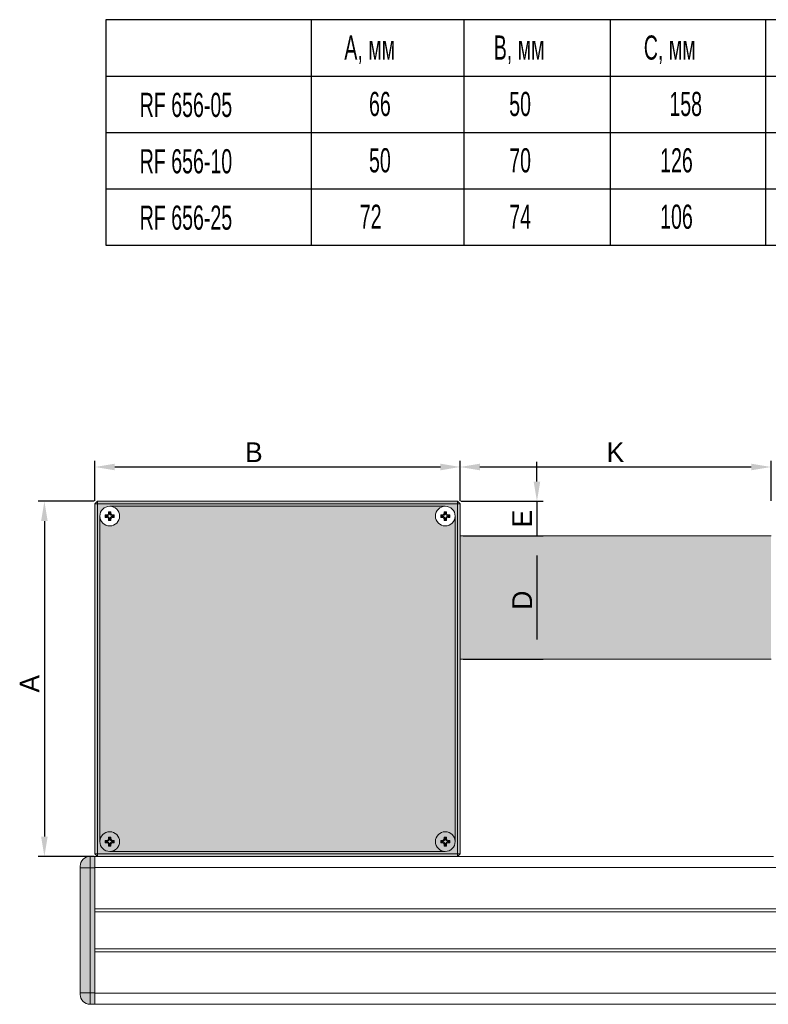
# Model space of a CAD drawing. Header units: millimetres. Extents: x 2 to 342, y -43 to 378.
# Tile 2 of 3: x 2 to 154, y 179 to 378. Entities that reach past the tile are written whole.
import ezdxf

# ---------------------------------------------------------------- set-up
doc = ezdxf.new("R2010")
doc.units = ezdxf.units.MM
doc.header["$PDSIZE"] = -1
doc.layers.add('СЛОЙ0', color=7, linetype='Continuous')
doc.styles.add('SLDTEXTSTYLE0', font='TXT', dxfattribs={"width": 0.605})
doc.styles.add('SLDTEXTSTYLE1', font='TXT', dxfattribs={"width": 0.605})
doc.dimstyles.new('ISO-25', dxfattribs={"dimtxt": 2.5, "dimasz": 2.5, "dimexe": 1.25, "dimexo": 0.625, "dimtad": 1, "dimtxsty": 'Standard', "dimcen": 2.5, "dimadec": 0, "dimazin": 0, "dimtfac": 1, "dimtmove": 0, "dimatfit": 3, "dimfxl": 0, "dimarcsym": 0})

# ---------------------------------------------------------------- blocks, each defined once
blk = doc.blocks.new('_D')
at = {"layer": 'Defpoints', "color": 0, "transparency": 16777216}
for p in [(17.74, 280.66), (6.99, 208.66), (17.74, 208.66)]:
    blk.add_point(p, dxfattribs=at)
at = {"layer": 'СЛОЙ0', "color": 0, "lineweight": -2, "transparency": 16777216}
for p, q in [((17.11, 280.66), (5.74, 280.66)), ((6.99, 276.66), (6.99, 212.66)), ((17.11, 208.66), (5.74, 208.66))]:
    blk.add_line(p, q, dxfattribs=at)
at = {"layer": 'СЛОЙ0', "color": 0, "transparency": 16777216}
for points in [[(6.32, 276.66), (7.66, 276.66), (6.99, 280.66)], [(6.32, 212.66), (7.66, 212.66), (6.99, 208.66)]]:
    blk.add_solid(points, dxfattribs=at)
at = {"layer": 'СЛОЙ0', "color": 0, "transparency": 16777216, "insert": (1.99, 243.66), "char_height": 4, "attachment_point": 2, "rotation": 90}
blk.add_mtext('A', dxfattribs=at)
blk = doc.blocks.new('_D_1')
at = {"layer": 'Defpoints', "color": 0, "transparency": 16777216}
for p in [(91.24, 287.62), (17.24, 280.16), (91.24, 280.16)]:
    blk.add_point(p, dxfattribs=at)
at = {"layer": 'СЛОЙ0', "color": 0, "lineweight": -2, "transparency": 16777216}
for p, q in [((17.24, 280.78), (17.24, 288.87)), ((21.24, 287.62), (87.24, 287.62)), ((91.24, 280.78), (91.24, 288.87))]:
    blk.add_line(p, q, dxfattribs=at)
at = {"layer": 'СЛОЙ0', "color": 0, "transparency": 16777216}
for points in [[(21.24, 288.29), (21.24, 286.95), (17.24, 287.62)], [(87.24, 288.29), (87.24, 286.95), (91.24, 287.62)]]:
    blk.add_solid(points, dxfattribs=at)
at = {"layer": 'СЛОЙ0', "color": 0, "transparency": 16777216, "insert": (49.43, 292.62), "char_height": 4, "attachment_point": 2}
blk.add_mtext('B', dxfattribs=at)
blk = doc.blocks.new('_D_2')
at = {"layer": 'Defpoints', "color": 0, "transparency": 16777216}
for p in [(154.24, 287.62), (91.24, 280.16), (154.24, 280.16)]:
    blk.add_point(p, dxfattribs=at)
at = {"layer": 'СЛОЙ0', "color": 0, "lineweight": -2, "transparency": 16777216}
for p, q in [((91.24, 280.78), (91.24, 288.87)), ((95.24, 287.62), (150.24, 287.62)), ((154.24, 280.78), (154.24, 288.87))]:
    blk.add_line(p, q, dxfattribs=at)
at = {"layer": 'СЛОЙ0', "color": 0, "transparency": 16777216}
for points in [[(95.24, 288.29), (95.24, 286.95), (91.24, 287.62)], [(150.24, 288.29), (150.24, 286.95), (154.24, 287.62)]]:
    blk.add_solid(points, dxfattribs=at)
at = {"layer": 'СЛОЙ0', "color": 0, "transparency": 16777216, "insert": (122.71, 292.62), "char_height": 4, "attachment_point": 2}
blk.add_mtext('K', dxfattribs=at)
blk = doc.blocks.new('_D_5')
at = {"layer": 'Defpoints', "color": 0, "transparency": 16777216}
for p in [(90.74, 280.66), (91.24, 273.66), (106.8, 273.66)]:
    blk.add_point(p, dxfattribs=at)
at = {"layer": 'СЛОЙ0', "color": 0, "lineweight": -2, "transparency": 16777216}
for p, q in [((106.8, 284.66), (106.8, 288.66)), ((91.36, 280.66), (108.05, 280.66)), ((106.8, 280.66), (106.8, 273.66)), ((91.86, 273.66), (108.05, 273.66)), ((106.8, 269.66), (106.8, 265.66))]:
    blk.add_line(p, q, dxfattribs=at)
at = {"layer": 'СЛОЙ0', "color": 0, "transparency": 16777216}
for points in [[(106.14, 284.66), (107.47, 284.66), (106.8, 280.66)], [(106.14, 269.66), (107.47, 269.66), (106.8, 273.66)]]:
    blk.add_solid(points, dxfattribs=at)
at = {"layer": 'СЛОЙ0', "color": 0, "transparency": 16777216, "insert": (101.8, 277.16), "char_height": 4, "attachment_point": 2, "rotation": 90}
blk.add_mtext('E', dxfattribs=at)
blk = doc.blocks.new('_D_6')
at = {"layer": 'Defpoints', "color": 0, "transparency": 16777216}
for p in [(91.24, 273.66), (91.24, 248.66), (106.8, 248.66)]:
    blk.add_point(p, dxfattribs=at)
at = {"layer": 'СЛОЙ0', "color": 0, "lineweight": -2, "transparency": 16777216}
for p, q in [((91.86, 273.66), (108.05, 273.66)), ((106.8, 269.66), (106.8, 252.66)), ((91.86, 248.66), (108.05, 248.66))]:
    blk.add_line(p, q, dxfattribs=at)
at = {"layer": 'СЛОЙ0', "color": 0, "transparency": 16777216}
for points in [[(106.14, 269.66), (107.47, 269.66), (106.8, 273.66)], [(106.14, 252.66), (107.47, 252.66), (106.8, 248.66)]]:
    blk.add_solid(points, dxfattribs=at)
at = {"layer": 'СЛОЙ0', "color": 0, "transparency": 16777216, "insert": (101.8, 260.61), "char_height": 4, "attachment_point": 2, "rotation": 90}
blk.add_mtext('D', dxfattribs=at)

msp = doc.modelspace()

# ---------------------------------------------------------------- hatches: boundary and pattern name
h = msp.add_hatch(color=254)
h.dxf.hatch_style = 1
h.paths.add_polyline_path([(90.736, 280.657), (17.736, 280.657), (17.736, 280.157), (90.736, 280.157)])
h.paths.add_polyline_path([(17.736, 280.157), (17.236, 280.157), (17.236, 209.157), (17.736, 209.157)])
h.paths.add_polyline_path([(90.736, 209.157), (17.736, 209.157), (17.736, 208.657), (90.736, 208.657)])
h.paths.add_polyline_path([(91.236, 280.157), (90.736, 280.157), (90.736, 209.157), (91.236, 209.157)])
h = msp.add_hatch(color=254)
h.dxf.hatch_style = 1
h.paths.add_polyline_path([(90.736, 280.157), (17.736, 280.157), (17.736, 209.157), (90.736, 209.157)])
h.paths.add_polyline_path([(88.236, 279.657, -0.4142136), (90.236, 277.657), (90.236, 211.657, -0.4142136), (88.236, 209.657), (20.236, 209.657, -0.4142136), (18.236, 211.657), (18.236, 277.657, -0.4142136), (20.236, 279.657)], flags=16)
h.paths.add_polyline_path([(88.236, 279.657, -0.4142136), (90.236, 277.657, -2.4142136)], flags=0)
h.paths.add_polyline_path([(87.336, 277.907), (87.686, 277.907, 0.4142136), (87.986, 278.207), (87.986, 278.557), (88.486, 278.557), (88.486, 278.207, 0.4142136), (88.786, 277.907), (89.136, 277.907), (89.136, 277.407), (88.786, 277.407, 0.4142136), (88.486, 277.107), (88.486, 276.757), (87.986, 276.757), (87.986, 277.107, 0.4142136), (87.686, 277.407), (87.336, 277.407)], flags=0)
h.paths.add_polyline_path([(87.527, 277.716), (87.686, 277.716, 0.4142136), (88.177, 278.207), (88.177, 278.366), (88.294, 278.366), (88.294, 278.207, 0.4142136), (88.786, 277.716), (88.944, 277.716), (88.944, 277.599), (88.786, 277.599, 0.4142136), (88.294, 277.107), (88.294, 276.949), (88.177, 276.949), (88.177, 277.107, 0.4142136), (87.686, 277.599), (87.527, 277.599)], flags=0)
h.paths.add_polyline_path([(22.236, 277.657, -1), (18.236, 277.657, -1)], flags=0)
h.paths.add_polyline_path([(21.136, 277.907), (21.136, 277.407), (20.786, 277.407, 0.4142136), (20.486, 277.107), (20.486, 276.757), (19.986, 276.757), (19.986, 277.107, 0.4142136), (19.686, 277.407), (19.336, 277.407), (19.336, 277.907), (19.686, 277.907, 0.4142136), (19.986, 278.207), (19.986, 278.557), (20.486, 278.557), (20.486, 278.207, 0.4142136), (20.786, 277.907)], flags=0)
h.paths.add_polyline_path([(20.944, 277.716), (20.944, 277.599), (20.786, 277.599, 0.4142136), (20.294, 277.107), (20.294, 276.949), (20.177, 276.949), (20.177, 277.107, 0.4142136), (19.686, 277.599), (19.527, 277.599), (19.527, 277.716), (19.686, 277.716, 0.4142136), (20.177, 278.207), (20.177, 278.366), (20.294, 278.366), (20.294, 278.207, 0.4142136), (20.786, 277.716)], flags=0)
h.paths.add_polyline_path([(90.236, 211.657, -1), (86.236, 211.657, -1)], flags=16)
h.paths.add_polyline_path([(87.986, 212.557), (88.486, 212.557), (88.486, 212.207, 0.4142136), (88.786, 211.907), (89.136, 211.907), (89.136, 211.407), (88.786, 211.407, 0.4142136), (88.486, 211.107), (88.486, 210.757), (87.986, 210.757), (87.986, 211.107, 0.4142136), (87.686, 211.407), (87.336, 211.407), (87.336, 211.907), (87.686, 211.907, 0.4142136), (87.986, 212.207)], flags=0)
h.paths.add_polyline_path([(88.177, 212.366), (88.294, 212.366), (88.294, 212.207, 0.4142136), (88.786, 211.716), (88.944, 211.716), (88.944, 211.599), (88.786, 211.599, 0.4142136), (88.294, 211.107), (88.294, 210.949), (88.177, 210.949), (88.177, 211.107, 0.4142136), (87.686, 211.599), (87.527, 211.599), (87.527, 211.716), (87.686, 211.716, 0.4142136), (88.177, 212.207)], flags=0)
h.paths.add_polyline_path([(20.236, 209.657, -0.4142136), (18.236, 211.657, -2.4142136)], flags=16)
h.paths.add_polyline_path([(20.486, 212.557), (20.486, 212.207, 0.4142136), (20.786, 211.907), (21.136, 211.907), (21.136, 211.407), (20.786, 211.407, 0.4142136), (20.486, 211.107), (20.486, 210.757), (19.986, 210.757), (19.986, 211.107, 0.4142136), (19.686, 211.407), (19.336, 211.407), (19.336, 211.907), (19.686, 211.907, 0.4142136), (19.986, 212.207), (19.986, 212.557)], flags=0)
h.paths.add_polyline_path([(20.294, 212.366), (20.294, 212.207, 0.4142136), (20.786, 211.716), (20.944, 211.716), (20.944, 211.599), (20.786, 211.599, 0.4142136), (20.294, 211.107), (20.294, 210.949), (20.177, 210.949), (20.177, 211.107, 0.4142136), (19.686, 211.599), (19.527, 211.599), (19.527, 211.716), (19.686, 211.716, 0.4142136), (20.177, 212.207), (20.177, 212.366)], flags=0)
h = msp.add_hatch(color=254)
h.dxf.hatch_style = 1
h.paths.add_polyline_path([(90.236, 277.657, -2.4142136), (88.236, 279.657), (20.236, 279.657, -0.4142136), (22.236, 277.657, -1), (18.236, 277.657), (18.236, 211.657, -2.4142136), (20.236, 209.657), (88.236, 209.657, -0.4142136), (86.236, 211.657, -1), (90.236, 211.657)])
h = msp.add_hatch(color=1)
h.dxf.hatch_style = 1
h.paths.add_polyline_path([(154.236, 248.657), (154.236, 273.657), (91.236, 273.657), (91.236, 248.657)])
h.paths.add_polyline_path([(106.802, 258.28), (106.802, 262.947), (100.802, 262.947), (100.802, 258.28)], flags=24)
h = msp.add_hatch(color=252)
h.dxf.hatch_style = 1
h.paths.add_polyline_path([(251.236, 206.357), (250.236, 206.357), (250.236, 198.007), (250.236, 180.957), (251.236, 180.957)])
h.paths.add_polyline_path([(253.236, 206.357), (251.236, 206.357), (251.236, 180.957), (253.236, 180.957)])
h.paths.add_polyline_path([(251.236, 208.657), (250.236, 208.657), (250.236, 206.357), (251.236, 206.357)])
h.paths.add_polyline_path([(251.236, 208.657), (251.236, 206.357), (253.236, 206.357), (253.236, 206.657, 0.4142136)])
h.paths.add_polyline_path([(251.236, 180.957), (250.236, 180.957), (250.236, 180.907), (250.236, 178.657), (251.236, 178.657)])
h.paths.add_polyline_path([(253.236, 180.657), (253.236, 180.957), (251.236, 180.957), (251.236, 178.657, 0.4142136)])
h.paths.add_polyline_path([(16.236, 208.657, 0.4142136), (14.236, 206.657), (14.236, 206.357), (16.236, 206.357)])
h.paths.add_polyline_path([(17.236, 208.657), (16.236, 208.657), (16.236, 206.357), (17.236, 206.357), (17.236, 206.407)])
h.paths.add_polyline_path([(17.236, 206.357), (16.236, 206.357), (16.236, 180.957), (17.236, 180.957), (17.236, 189.307)])
h.paths.add_polyline_path([(16.236, 206.357), (14.236, 206.357), (14.236, 180.957), (16.236, 180.957)])
h.paths.add_polyline_path([(16.236, 180.957), (14.236, 180.957), (14.236, 180.657, 0.4142136), (16.236, 178.657)])
h.paths.add_polyline_path([(17.236, 180.957), (16.236, 180.957), (16.236, 178.657), (17.236, 178.657)])

# ---------------------------------------------------------------- linework, layer by layer
at = {"color": 7, "linetype": 'Continuous', "lineweight": 15}
for p, q in [((17.736, 280.657), (17.236, 280.157)), ((17.236, 209.157), (17.236, 280.157)), ((17.736, 280.157), (17.236, 280.157)), ((17.736, 280.157), (17.736, 280.657)), ((17.736, 280.657), (90.736, 280.657)), ((90.736, 280.157), (17.736, 280.157)), ((17.736, 280.157), (17.736, 209.157)), ((20.236, 279.657), (88.236, 279.657)), ((90.736, 280.657), (90.736, 280.157)), ((91.236, 280.157), (90.736, 280.657)), ((90.736, 209.157), (90.736, 280.157)), ((91.236, 280.157), (90.736, 280.157)), ((91.236, 280.157), (91.236, 209.157)), ((18.236, 211.657), (18.236, 277.657)), ((19.527, 277.716), (19.336, 277.907)), ((19.336, 277.907), (19.336, 277.407)), ((19.686, 277.907), (19.336, 277.907)), ((19.527, 277.599), (19.336, 277.407)), ((19.527, 277.716), (19.527, 277.599)), ((19.686, 277.716), (19.527, 277.716)), ((19.527, 277.599), (19.686, 277.599)), ((19.686, 277.716), (19.686, 277.907)), ((19.686, 277.599), (19.686, 277.407)), ((20.177, 278.366), (19.986, 278.557)), ((19.986, 278.557), (19.986, 278.207)), ((20.486, 278.557), (19.986, 278.557)), ((20.177, 278.207), (19.986, 278.207)), ((20.177, 278.366), (20.177, 278.207)), ((20.294, 278.366), (20.177, 278.366)), ((20.294, 278.366), (20.486, 278.557)), ((20.294, 278.207), (20.294, 278.366)), ((20.294, 278.207), (20.486, 278.207)), ((20.486, 278.207), (20.486, 278.557)), ((20.786, 277.716), (20.786, 277.907)), ((21.136, 277.907), (20.786, 277.907)), ((20.944, 277.716), (20.786, 277.716)), ((20.786, 277.599), (20.786, 277.407)), ((20.786, 277.599), (20.944, 277.599)), ((20.944, 277.716), (21.136, 277.907)), ((20.944, 277.599), (20.944, 277.716)), ((20.944, 277.599), (21.136, 277.407)), ((21.136, 277.407), (21.136, 277.907)), ((87.527, 277.716), (87.336, 277.907)), ((87.336, 277.907), (87.336, 277.407)), ((87.686, 277.907), (87.336, 277.907)), ((87.527, 277.599), (87.336, 277.407)), ((87.527, 277.716), (87.527, 277.599)), ((87.686, 277.716), (87.527, 277.716)), ((87.527, 277.599), (87.686, 277.599)), ((87.686, 277.716), (87.686, 277.907)), ((87.686, 277.599), (87.686, 277.407)), ((88.177, 278.366), (87.986, 278.557)), ((87.986, 278.557), (87.986, 278.207)), ((88.486, 278.557), (87.986, 278.557)), ((88.177, 278.207), (87.986, 278.207)), ((88.177, 278.366), (88.177, 278.207)), ((88.294, 278.366), (88.177, 278.366)), ((88.294, 278.366), (88.486, 278.557)), ((88.294, 278.207), (88.294, 278.366)), ((88.294, 278.207), (88.486, 278.207)), ((88.486, 278.207), (88.486, 278.557)), ((89.136, 277.907), (88.786, 277.907)), ((88.786, 277.716), (88.786, 277.907)), ((88.944, 277.716), (88.786, 277.716)), ((88.786, 277.599), (88.786, 277.407)), ((88.786, 277.599), (88.944, 277.599)), ((88.944, 277.716), (89.136, 277.907)), ((88.944, 277.599), (88.944, 277.716)), ((88.944, 277.599), (89.136, 277.407)), ((89.136, 277.407), (89.136, 277.907)), ((90.236, 277.657), (90.236, 211.657)), ((19.336, 277.407), (19.686, 277.407)), ((20.177, 277.107), (19.986, 277.107)), ((19.986, 277.107), (19.986, 276.757)), ((20.177, 276.949), (19.986, 276.757)), ((19.986, 276.757), (20.486, 276.757)), ((20.177, 277.107), (20.177, 276.949)), ((20.177, 276.949), (20.294, 276.949)), ((20.294, 277.107), (20.486, 277.107)), ((20.294, 276.949), (20.294, 277.107)), ((20.294, 276.949), (20.486, 276.757)), ((20.486, 276.757), (20.486, 277.107)), ((20.786, 277.407), (21.136, 277.407)), ((87.336, 277.407), (87.686, 277.407)), ((88.177, 277.107), (87.986, 277.107)), ((87.986, 277.107), (87.986, 276.757)), ((88.177, 276.949), (87.986, 276.757)), ((87.986, 276.757), (88.486, 276.757)), ((88.177, 277.107), (88.177, 276.949)), ((88.177, 276.949), (88.294, 276.949)), ((88.294, 276.949), (88.294, 277.107)), ((88.294, 277.107), (88.486, 277.107)), ((88.294, 276.949), (88.486, 276.757)), ((88.486, 276.757), (88.486, 277.107)), ((88.786, 277.407), (89.136, 277.407)), ((91.236, 273.657), (154.236, 273.657)), ((154.236, 248.657), (91.236, 248.657)), ((19.686, 211.907), (19.336, 211.907)), ((19.336, 211.907), (19.336, 211.407)), ((19.527, 211.716), (19.336, 211.907)), ((19.686, 211.716), (19.527, 211.716)), ((19.527, 211.716), (19.527, 211.599)), ((19.686, 211.716), (19.686, 211.907)), ((20.177, 212.366), (19.986, 212.557)), ((20.486, 212.557), (19.986, 212.557)), ((19.986, 212.557), (19.986, 212.207)), ((20.177, 212.207), (19.986, 212.207)), ((20.294, 212.366), (20.177, 212.366)), ((20.177, 212.366), (20.177, 212.207)), ((20.294, 212.366), (20.486, 212.557)), ((20.294, 212.207), (20.294, 212.366)), ((20.294, 212.207), (20.486, 212.207)), ((20.486, 212.207), (20.486, 212.557)), ((21.136, 211.907), (20.786, 211.907)), ((20.786, 211.716), (20.786, 211.907)), ((20.944, 211.716), (20.786, 211.716)), ((20.944, 211.716), (21.136, 211.907)), ((20.944, 211.599), (20.944, 211.716)), ((21.136, 211.407), (21.136, 211.907)), ((87.686, 211.907), (87.336, 211.907)), ((87.336, 211.907), (87.336, 211.407)), ((87.527, 211.716), (87.336, 211.907)), ((87.686, 211.716), (87.527, 211.716)), ((87.527, 211.716), (87.527, 211.599)), ((87.686, 211.716), (87.686, 211.907)), ((88.486, 212.557), (87.986, 212.557)), ((87.986, 212.557), (87.986, 212.207)), ((88.177, 212.366), (87.986, 212.557)), ((88.177, 212.207), (87.986, 212.207)), ((88.177, 212.366), (88.177, 212.207)), ((88.294, 212.366), (88.177, 212.366)), ((88.294, 212.366), (88.486, 212.557)), ((88.294, 212.207), (88.294, 212.366)), ((88.294, 212.207), (88.486, 212.207)), ((88.486, 212.207), (88.486, 212.557)), ((89.136, 211.907), (88.786, 211.907)), ((88.786, 211.716), (88.786, 211.907)), ((88.944, 211.716), (88.786, 211.716)), ((88.944, 211.716), (89.136, 211.907)), ((88.944, 211.599), (88.944, 211.716)), ((89.136, 211.407), (89.136, 211.907)), ((19.527, 211.599), (19.336, 211.407)), ((19.336, 211.407), (19.686, 211.407)), ((19.527, 211.599), (19.686, 211.599)), ((19.686, 211.599), (19.686, 211.407)), ((19.986, 211.107), (19.986, 210.757)), ((20.177, 211.107), (19.986, 211.107)), ((20.177, 210.949), (19.986, 210.757)), ((19.986, 210.757), (20.486, 210.757)), ((20.177, 211.107), (20.177, 210.949)), ((20.177, 210.949), (20.294, 210.949)), ((88.236, 209.657), (20.236, 209.657)), ((20.294, 211.107), (20.486, 211.107)), ((20.294, 210.949), (20.294, 211.107)), ((20.294, 210.949), (20.486, 210.757)), ((20.486, 210.757), (20.486, 211.107)), ((20.786, 211.599), (20.786, 211.407)), ((20.786, 211.599), (20.944, 211.599)), ((20.786, 211.407), (21.136, 211.407)), ((20.944, 211.599), (21.136, 211.407)), ((87.527, 211.599), (87.336, 211.407)), ((87.336, 211.407), (87.686, 211.407)), ((87.527, 211.599), (87.686, 211.599)), ((87.686, 211.599), (87.686, 211.407)), ((88.177, 211.107), (87.986, 211.107)), ((87.986, 211.107), (87.986, 210.757)), ((88.177, 210.949), (87.986, 210.757)), ((87.986, 210.757), (88.486, 210.757)), ((88.177, 211.107), (88.177, 210.949)), ((88.177, 210.949), (88.294, 210.949)), ((88.294, 211.107), (88.486, 211.107)), ((88.294, 210.949), (88.294, 211.107)), ((88.294, 210.949), (88.486, 210.757)), ((88.486, 210.757), (88.486, 211.107)), ((88.786, 211.599), (88.786, 211.407)), ((88.786, 211.599), (88.944, 211.599)), ((88.786, 211.407), (89.136, 211.407)), ((88.944, 211.599), (89.136, 211.407)), ((16.236, 208.657), (16.236, 206.357)), ((16.236, 208.657), (17.236, 208.657)), ((17.236, 209.157), (17.736, 208.657)), ((17.736, 209.157), (17.236, 209.157)), ((17.736, 208.657), (17.236, 208.657)), ((17.236, 206.407), (17.236, 208.657)), ((17.736, 209.157), (90.736, 209.157)), ((17.736, 209.157), (17.736, 208.657)), ((90.736, 208.657), (17.736, 208.657)), ((90.736, 208.657), (90.736, 209.157)), ((91.236, 209.157), (90.736, 209.157)), ((90.736, 208.657), (91.236, 209.157)), ((154.736, 208.657), (90.736, 208.657)), ((14.236, 206.357), (14.236, 206.657)), ((14.236, 180.957), (14.236, 206.357)), ((14.236, 206.357), (16.236, 206.357)), ((16.236, 206.357), (16.236, 180.957)), ((16.236, 206.357), (17.236, 206.357)), ((250.236, 206.407), (17.236, 206.407)), ((17.236, 198.007), (17.236, 206.407)), ((17.236, 180.957), (17.236, 206.357)), ((250.236, 198.007), (17.236, 198.007)), ((250.236, 197.407), (17.236, 197.407)), ((250.236, 189.907), (17.236, 189.907)), ((250.236, 189.307), (17.236, 189.307)), ((17.236, 180.907), (17.236, 189.307)), ((14.236, 180.957), (16.236, 180.957)), ((14.236, 180.657), (14.236, 180.957)), ((16.236, 180.957), (16.236, 178.657)), ((16.236, 180.957), (17.236, 180.957)), ((250.236, 180.907), (17.236, 180.907)), ((17.236, 178.657), (17.236, 180.907)), ((16.236, 178.657), (17.236, 178.657)), ((250.236, 178.657), (17.236, 178.657))]:
    msp.add_line(p, q, dxfattribs=at)
for centre in [(20.236, 277.657), (88.236, 277.657), (20.236, 211.657), (88.236, 211.657)]:
    msp.add_circle(centre, 2, dxfattribs=at)
for centre, radius, start, end in [((20.236, 277.657), 2, 180, 90), ((20.236, 277.657), 2, 90, 180), ((88.236, 277.657), 2, 90, 0), ((88.236, 277.657), 2, 0, 90), ((19.686, 278.207), 0.491, 270, 0), ((19.686, 278.207), 0.3, 270, 0), ((19.686, 277.107), 0.491, 360, 90), ((20.786, 278.207), 0.491, 180, 270), ((20.786, 277.107), 0.491, 90, 180), ((20.786, 278.207), 0.3, 180, 270), ((87.686, 278.207), 0.3, 270, 0), ((87.686, 278.207), 0.491, 270, 0), ((87.686, 277.107), 0.491, 0, 90), ((88.786, 278.207), 0.491, 180, 270), ((88.786, 277.107), 0.491, 90, 180), ((88.786, 278.207), 0.3, 180, 270), ((19.686, 277.107), 0.3, 360, 90), ((20.786, 277.107), 0.3, 90, 180), ((87.686, 277.107), 0.3, 0, 90), ((88.786, 277.107), 0.3, 90, 180), ((20.236, 211.657), 2, 270, 180), ((88.236, 211.657), 2, 0, 270), ((20.236, 211.657), 2, 180, 270), ((19.686, 212.207), 0.3, 270, 0), ((19.686, 212.207), 0.491, 270, 0), ((20.786, 212.207), 0.491, 180, 270), ((20.786, 212.207), 0.3, 180, 270), ((87.686, 212.207), 0.3, 270, 0), ((87.686, 212.207), 0.491, 270, 0), ((88.236, 211.657), 2, 270, 0), ((88.786, 212.207), 0.491, 180, 270), ((88.786, 212.207), 0.3, 180, 270), ((19.686, 211.107), 0.491, 0, 90), ((19.686, 211.107), 0.3, 0, 90), ((20.786, 211.107), 0.491, 90, 180), ((20.786, 211.107), 0.3, 90, 180), ((87.686, 211.107), 0.491, 360, 90), ((87.686, 211.107), 0.3, 360, 90), ((88.786, 211.107), 0.491, 90, 180), ((88.786, 211.107), 0.3, 90, 180), ((16.236, 206.657), 2, 90, 180), ((16.236, 180.657), 2, 180, 270)]:
    msp.add_arc(centre, radius, start, end, dxfattribs=at)
at = {"layer": 'СЛОЙ0', "color": 0}
for p, q in [((19.408, 378.33), (19.408, 332.595)), ((241.468, 378.33), (19.408, 378.33)), ((61.073, 378.33), (61.073, 332.595)), ((91.961, 378.33), (91.961, 332.595)), ((121.638, 378.33), (121.638, 332.595)), ((153.132, 378.33), (153.132, 332.595)), ((19.408, 366.896), (241.468, 366.896)), ((19.408, 355.462), (241.468, 355.462)), ((19.408, 344.029), (241.468, 344.029)), ((19.408, 332.595), (241.468, 332.595))]:
    msp.add_line(p, q, dxfattribs=at)

# ---------------------------------------------------------------- texts
at = {"layer": 'СЛОЙ0', "color": 0, "char_height": 4.9, "attachment_point": 1}
for s, insert, style in [('A, мм', (67.772, 375.131), 'SLDTEXTSTYLE0'), ('B, мм', (98.054, 375.131), 'SLDTEXTSTYLE0'), ('С, мм', (128.456, 375.131), 'SLDTEXTSTYLE0'), ('66', (72.774, 363.698), 'SLDTEXTSTYLE1'), ('50', (101.185, 363.698), 'SLDTEXTSTYLE1'), ('158', (133.642, 363.698), 'SLDTEXTSTYLE1'), ('RF 656-10', (26.311, 352.071), 'SLDTEXTSTYLE1'), ('50', (72.774, 352.264), 'SLDTEXTSTYLE1'), ('70', (101.185, 352.264), 'SLDTEXTSTYLE1'), ('126', (131.77, 352.264), 'SLDTEXTSTYLE1'), ('RF 656-25', (26.311, 340.638), 'SLDTEXTSTYLE1'), ('72', (70.903, 340.83), 'SLDTEXTSTYLE1'), ('74', (101.185, 340.83), 'SLDTEXTSTYLE1'), ('106', (131.77, 340.83), 'SLDTEXTSTYLE1')]:
    msp.add_mtext(s, dxfattribs=dict(at, insert=insert, style=style))
at = {"layer": 'СЛОЙ0', "insert": (26.311, 363.505), "char_height": 4.9, "attachment_point": 1, "style": 'SLDTEXTSTYLE1'}
msp.add_mtext('RF 656-05', dxfattribs=at)

# ---------------------------------------------------------------- dimensions: what is measured, and where the dimension line sits
at = {"layer": 'СЛОЙ0'}
dim = msp.add_linear_dim(base=(91.236, 287.621), p1=(17.236, 280.157), p2=(91.236, 280.157), text='B', dimstyle='ISO-25', override={"dimtxt": 4, "dimasz": 4, "dimgap": 1}, dxfattribs=at)
dim.commit()
dim.dimension.update_dxf_attribs({"geometry": '_D_1', "text_midpoint": (49.429, 287.621), "dimtype": 160})
for base, p1, p2, angle, text, picture, middle in [((154.236, 287.621), (91.236, 280.157), (154.236, 280.157), 0, 'K', '_D_2', (122.709, 287.621)), ((106.802, 273.657), (90.736, 280.657), (91.236, 273.657), 90, 'E', '_D_5', (106.802, 277.157)), ((6.989, 208.657), (17.736, 280.657), (17.736, 208.657), 90, 'A', '_D', (6.989, 243.661)), ((106.802, 248.657), (91.236, 273.657), (91.236, 248.657), 90, 'D', '_D_6', (106.802, 260.613))]:
    dim = msp.add_linear_dim(base=base, p1=p1, p2=p2, angle=angle, text=text, dimstyle='ISO-25', override={"dimtxt": 4, "dimasz": 4, "dimgap": 1}, dxfattribs=at)
    dim.commit()
    dim.dimension.update_dxf_attribs({"geometry": picture, "text_midpoint": middle, "dimtype": 160})

doc.saveas('drawing.dxf')
